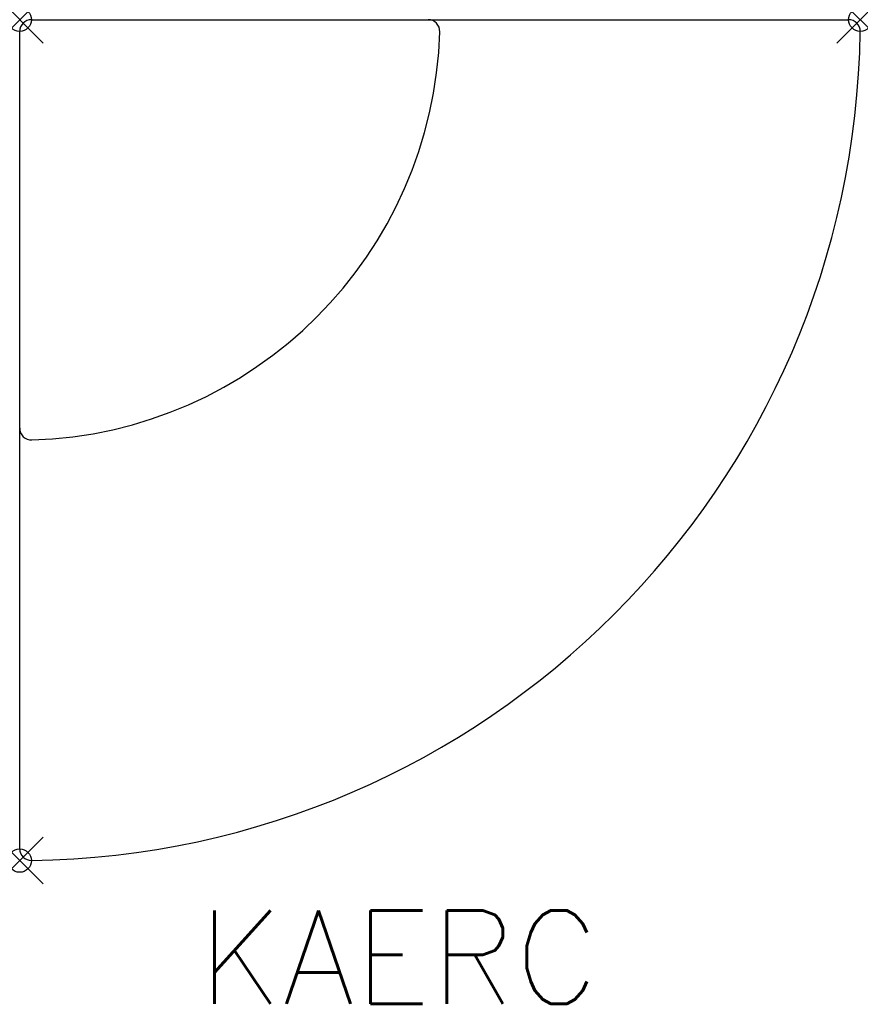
# Model space of a CAD drawing. Header units: inches. Extents: x 0 to 36, y -42.2 to 0.
import ezdxf
from ezdxf.enums import TextEntityAlignment as Align

# ---------------------------------------------------------------- set-up
doc = ezdxf.new("R2010")
doc.units = ezdxf.units.IN
doc.header["$MEASUREMENT"] = 0
doc.header["$PDMODE"] = 35
doc.header["$PDSIZE"] = 1
doc.layers.add('A-FURN-P-ST', color=2, linetype='Continuous')
doc.layers.add('A-FURN-P-ST-TN', color=2, linetype='Continuous')
doc.styles.get("Standard").update_dxf_attribs({"font": 'romans.shx', "height": 0.09375})

msp = doc.modelspace()

# ---------------------------------------------------------------- linework, layer by layer
at = {"layer": 'A-FURN-P-ST'}
for p, q in [((0.5, 0), (35.496, 0)), ((0, -35.497), (0, -0.5))]:
    msp.add_line(p, q, dxfattribs=at)
for centre, radius, start, end in [((17.493, -0.5), 0.5, 358.3628, 90), ((0.5, -0.5), 0.5, 90, 180), ((35.496, -0.5), 0.5, 359.2364, 89.9599), ((0, 0), 36, 270.8067, 359.1934), ((-0.012, 0.012), 18.013, 271.6751, 358.3249), ((0.5, -17.493), 0.5, 180.0021, 271.6374), ((0.5, -35.496), 0.5, 180.003, 270.8073)]:
    msp.add_arc(centre, radius, start, end, dxfattribs=at)
for p in [(0, 0), (36, 0), (0, -36.001)]:
    msp.add_point(p, dxfattribs=at)

# ---------------------------------------------------------------- texts
at = {"layer": 'A-FURN-P-ST-TN'}
msp.add_text('KAERC', height=4, dxfattribs=at).set_placement((16.229, -43.332), align=Align.BOTTOM_CENTER)

doc.saveas('drawing.dxf')
